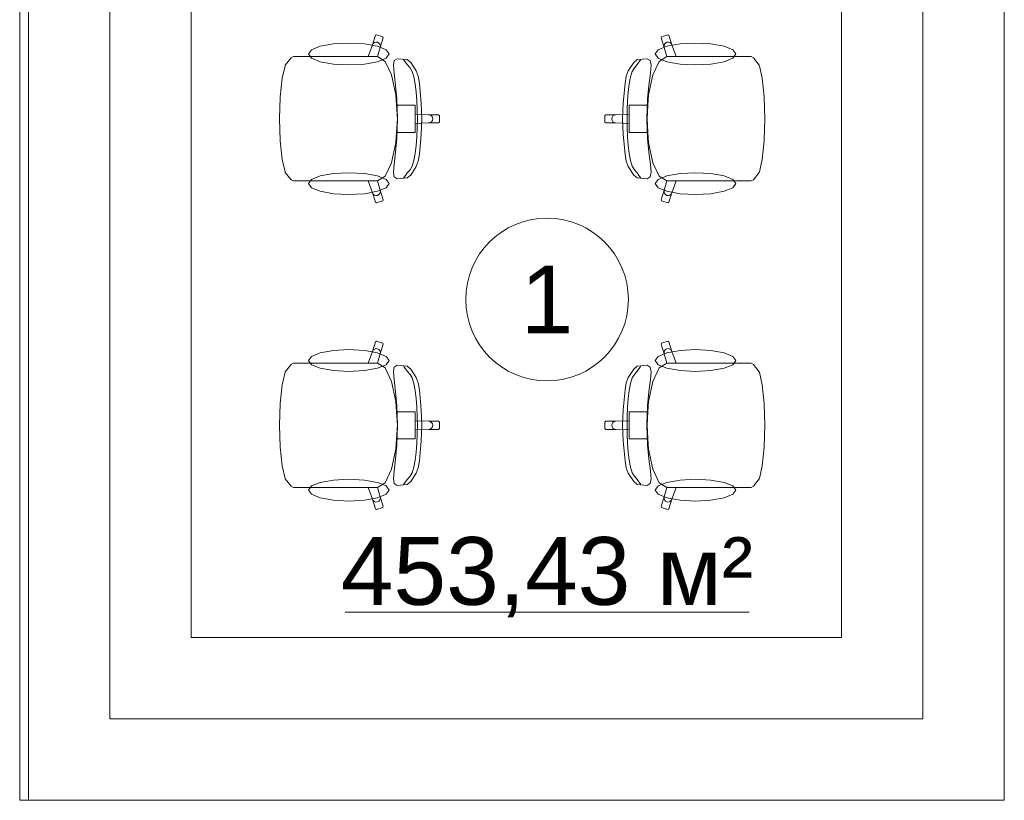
# Model space of a CAD drawing. Header units: millimetres. Extents: x 0 to 1184, y 0 to 836.
# Tile 28 of 241: x 290 to 326, y 324 to 353. Entities that reach past the tile are written whole.
import ezdxf
from ezdxf.xclip import XClip

# ---------------------------------------------------------------- set-up
doc = ezdxf.new("R2010")
doc.units = ezdxf.units.MM
doc.header["$MEASUREMENT"] = 0
doc.header["$XCLIPFRAME"] = 0
for name, color, linetype in [('Интерьер - конструкции мебели', 7, 'Continuous'), ('Интерьер - Мебель', 7, 'Continuous'), ('Элемент Модели - Зона', 7, 'Continuous')]:
    doc.layers.add(name, color=color, linetype=linetype)
doc.styles.add('СГЕНЕРИР_СТИЛЬ_3', font='txt')

# ---------------------------------------------------------------- blocks, each defined once
blk = doc.blocks.new('Чертеж_4_4', base_point=(-278.479, 89.564))
at = {"layer": 'Интерьер - конструкции мебели', "color": 251, "linetype": 'Continuous', "lineweight": 20, "true_color": 0x575757}
for p, q in [((292.964, 402.943), (292.964, 329.943)), ((322.964, 329.943), (322.964, 353.943)), ((292.964, 329.943), (292.964, 326.943)), ((322.964, 326.943), (322.964, 329.943)), ((292.964, 326.943), (295.964, 326.943)), ((295.964, 326.943), (319.964, 326.943)), ((319.964, 326.943), (322.964, 326.943))]:
    blk.add_line(p, q, dxfattribs=at)
at = {"layer": 'Интерьер - конструкции мебели', "color": 7, "linetype": 'Continuous', "lineweight": 15, "flags": 128}
blk.add_lwpolyline([(325.964, 408.564), (289.644, 408.564), (289.644, 323.943), (325.964, 323.943), (325.964, 353.814), (325.964, 365.314)], close=True, dxfattribs=at)
at = {"layer": 'Интерьер - конструкции мебели', "color": 251, "linetype": 'Continuous', "lineweight": 20, "true_color": 0x575757, "flags": 128}
for points in [[(289.964, 405.943), (289.964, 323.943)], [(295.964, 329.943), (295.964, 402.943)], [(319.964, 353.943), (319.964, 329.943)], [(325.964, 323.943), (325.964, 353.943)], [(319.964, 329.943), (295.964, 329.943)], [(289.964, 323.943), (292.964, 323.943)], [(292.964, 323.943), (322.964, 323.943)], [(325.964, 323.943), (322.964, 323.943)]]:
    blk.add_lwpolyline(points, dxfattribs=at)
at = {"layer": 'Интерьер - Мебель', "color": 7, "linetype": 'Continuous', "lineweight": 15}
for p, q in [((302.657, 351.802), (302.771, 352.156)), ((302.771, 352.156), (302.808, 352.175)), ((302.808, 352.175), (303.036, 352.101)), ((303.055, 352.063), (302.941, 351.709)), ((303.036, 352.101), (303.055, 352.063)), ((313.325, 352.101), (313.305, 352.063)), ((313.305, 352.063), (313.419, 351.709)), ((313.552, 352.175), (313.325, 352.101)), ((313.59, 352.156), (313.552, 352.175)), ((313.704, 351.802), (313.59, 352.156)), ((302.5, 351.368), (302.657, 351.802)), ((302.657, 351.802), (302.685, 351.853)), ((302.685, 351.853), (302.731, 351.89)), ((302.731, 351.89), (302.787, 351.906)), ((302.787, 351.906), (302.845, 351.899)), ((302.941, 351.709), (302.844, 351.367)), ((302.845, 351.899), (302.896, 351.87)), ((302.896, 351.87), (302.932, 351.824)), ((302.932, 351.824), (302.948, 351.767)), ((302.948, 351.767), (302.941, 351.709)), ((313.428, 351.824), (313.413, 351.767)), ((313.413, 351.767), (313.419, 351.709)), ((313.419, 351.709), (313.516, 351.367)), ((313.465, 351.87), (313.428, 351.824)), ((313.516, 351.899), (313.465, 351.87)), ((313.573, 351.906), (313.516, 351.899)), ((313.63, 351.89), (313.573, 351.906)), ((313.675, 351.853), (313.63, 351.89)), ((313.704, 351.802), (313.675, 351.853)), ((313.861, 351.368), (313.704, 351.802)), ((299.44, 351.055), (299.652, 351.323)), ((299.652, 351.323), (299.738, 351.368)), ((299.738, 351.368), (300.048, 351.368)), ((300.048, 351.368), (300.409, 351.368)), ((300.409, 351.368), (302.5, 351.368)), ((302.844, 351.367), (302.5, 351.368)), ((302.842, 351.368), (302.844, 351.367)), ((302.844, 351.367), (303.123, 351.194)), ((303.428, 351.05), (303.458, 351.222)), ((303.458, 351.222), (303.574, 351.289)), ((303.574, 351.289), (303.935, 351.256)), ((303.829, 351.225), (303.803, 351.263)), ((303.881, 351.163), (303.829, 351.225)), ((303.935, 351.256), (304.067, 351.151)), ((312.426, 351.256), (312.294, 351.151)), ((312.787, 351.289), (312.426, 351.256)), ((312.48, 351.163), (312.531, 351.225)), ((312.531, 351.225), (312.558, 351.263)), ((312.902, 351.222), (312.787, 351.289)), ((312.933, 351.05), (312.902, 351.222)), ((313.516, 351.367), (313.238, 351.194)), ((313.518, 351.368), (313.516, 351.367)), ((313.516, 351.367), (313.861, 351.368)), ((315.952, 351.368), (313.861, 351.368)), ((316.313, 351.368), (315.952, 351.368)), ((316.623, 351.368), (316.313, 351.368)), ((316.709, 351.323), (316.623, 351.368)), ((316.921, 351.055), (316.709, 351.323)), ((299.324, 350.574), (299.431, 351.033)), ((299.431, 351.033), (299.44, 351.055)), ((303.123, 351.194), (303.361, 350.697)), ((303.454, 350.761), (303.428, 351.05)), ((303.942, 351.073), (303.881, 351.163)), ((304.043, 350.956), (303.942, 351.073)), ((304.12, 350.824), (304.043, 350.956)), ((304.067, 351.151), (304.267, 350.841)), ((312.294, 351.151), (312.093, 350.841)), ((312.241, 350.824), (312.318, 350.956)), ((312.318, 350.956), (312.418, 351.073)), ((312.418, 351.073), (312.48, 351.163)), ((312.907, 350.761), (312.933, 351.05)), ((313.238, 351.194), (313, 350.697)), ((316.929, 351.033), (316.921, 351.055)), ((317.036, 350.574), (316.929, 351.033)), ((299.253, 349.886), (299.324, 350.574)), ((303.361, 350.697), (303.52, 349.953)), ((303.512, 350.308), (303.454, 350.761)), ((304.182, 350.62), (304.12, 350.824)), ((304.232, 350.361), (304.182, 350.62)), ((304.267, 350.841), (304.34, 350.641)), ((304.34, 350.641), (304.388, 350.382)), ((312.021, 350.641), (311.973, 350.382)), ((312.093, 350.841), (312.021, 350.641)), ((312.129, 350.361), (312.178, 350.62)), ((312.178, 350.62), (312.241, 350.824)), ((313, 350.697), (312.841, 349.953)), ((312.849, 350.308), (312.907, 350.761)), ((317.108, 349.886), (317.036, 350.574)), ((303.559, 349.798), (303.512, 350.308)), ((304.269, 350.061), (304.232, 350.361)), ((304.388, 350.382), (304.458, 349.65)), ((311.973, 350.382), (311.903, 349.65)), ((312.092, 350.061), (312.129, 350.361)), ((312.802, 349.798), (312.849, 350.308)), ((299.227, 349.075), (299.252, 349.876)), ((299.252, 349.876), (299.253, 349.886)), ((303.52, 349.953), (303.543, 349.578)), ((303.582, 349.075), (303.559, 349.798)), ((304.294, 349.736), (304.269, 350.061)), ((312.066, 349.736), (312.092, 350.061)), ((312.779, 349.075), (312.802, 349.798)), ((312.841, 349.953), (312.817, 349.578)), ((317.109, 349.876), (317.108, 349.886)), ((317.134, 349.075), (317.109, 349.876)), ((303.543, 349.578), (303.575, 349.075)), ((303.543, 349.578), (303.93, 349.578)), ((303.93, 349.578), (304.23, 349.578)), ((304.23, 349.578), (304.23, 349.244)), ((304.309, 349.403), (304.294, 349.736)), ((304.458, 349.65), (304.479, 349.075)), ((311.903, 349.65), (311.881, 349.075)), ((312.052, 349.403), (312.066, 349.736)), ((312.43, 349.578), (312.131, 349.578)), ((312.131, 349.578), (312.131, 349.244)), ((312.817, 349.578), (312.43, 349.578)), ((312.817, 349.578), (312.785, 349.075)), ((299.227, 349.075), (299.252, 348.275)), ((303.543, 348.572), (303.575, 349.075)), ((303.582, 349.075), (303.559, 348.352)), ((304.23, 349.244), (304.23, 349.075)), ((304.23, 349.244), (304.728, 349.226)), ((304.23, 348.906), (304.23, 349.075)), ((304.313, 349.075), (304.309, 349.403)), ((304.313, 349.075), (304.309, 348.748)), ((304.458, 348.5), (304.479, 349.075)), ((304.728, 349.226), (304.785, 349.215)), ((304.728, 349.226), (305.097, 349.226)), ((304.785, 349.215), (304.834, 349.182)), ((304.834, 349.182), (304.866, 349.133)), ((304.866, 349.133), (304.878, 349.075)), ((304.866, 349.018), (304.878, 349.075)), ((305.097, 349.226), (305.127, 349.196)), ((305.127, 349.196), (305.127, 349.075)), ((305.127, 348.955), (305.127, 349.075)), ((311.263, 349.226), (311.234, 349.196)), ((311.234, 349.196), (311.234, 349.075)), ((311.234, 348.955), (311.234, 349.075)), ((311.632, 349.226), (311.263, 349.226)), ((311.494, 349.133), (311.483, 349.075)), ((311.494, 349.018), (311.483, 349.075)), ((311.527, 349.182), (311.494, 349.133)), ((311.575, 349.215), (311.527, 349.182)), ((311.632, 349.226), (311.575, 349.215)), ((312.131, 349.244), (311.632, 349.226)), ((311.903, 348.5), (311.881, 349.075)), ((312.047, 349.075), (312.052, 349.403)), ((312.047, 349.075), (312.052, 348.748)), ((312.131, 349.244), (312.131, 349.075)), ((312.131, 348.906), (312.131, 349.075)), ((312.779, 349.075), (312.802, 348.352)), ((312.817, 348.572), (312.785, 349.075)), ((317.134, 349.075), (317.109, 348.275)), ((304.23, 348.906), (304.728, 348.924)), ((304.23, 348.572), (304.23, 348.906)), ((304.309, 348.748), (304.294, 348.414)), ((304.728, 348.924), (304.785, 348.936)), ((304.728, 348.924), (305.097, 348.924)), ((304.785, 348.936), (304.834, 348.969)), ((304.834, 348.969), (304.866, 349.018)), ((305.097, 348.924), (305.127, 348.955)), ((311.263, 348.924), (311.234, 348.955)), ((311.632, 348.924), (311.263, 348.924)), ((311.527, 348.969), (311.494, 349.018)), ((311.575, 348.936), (311.527, 348.969)), ((311.632, 348.924), (311.575, 348.936)), ((312.131, 348.906), (311.632, 348.924)), ((312.052, 348.748), (312.066, 348.414)), ((312.131, 348.572), (312.131, 348.906)), ((303.559, 348.352), (303.512, 347.843)), ((303.52, 348.198), (303.543, 348.572)), ((303.543, 348.572), (303.93, 348.572)), ((303.93, 348.572), (304.23, 348.572)), ((304.294, 348.414), (304.269, 348.09)), ((304.388, 347.768), (304.458, 348.5)), ((311.973, 347.768), (311.903, 348.5)), ((312.066, 348.414), (312.092, 348.09)), ((312.43, 348.572), (312.131, 348.572)), ((312.817, 348.572), (312.43, 348.572)), ((312.802, 348.352), (312.849, 347.843)), ((312.841, 348.198), (312.817, 348.572)), ((299.252, 348.275), (299.253, 348.264)), ((299.253, 348.264), (299.324, 347.577)), ((303.361, 347.454), (303.52, 348.198)), ((304.269, 348.09), (304.232, 347.79)), ((312.092, 348.09), (312.129, 347.79)), ((313, 347.454), (312.841, 348.198)), ((317.108, 348.264), (317.036, 347.577)), ((317.109, 348.275), (317.108, 348.264)), ((303.512, 347.843), (303.454, 347.39)), ((304.232, 347.79), (304.182, 347.531)), ((304.34, 347.509), (304.388, 347.768)), ((312.021, 347.509), (311.973, 347.768)), ((312.129, 347.79), (312.178, 347.531)), ((312.849, 347.843), (312.907, 347.39)), ((299.324, 347.577), (299.431, 347.117)), ((303.123, 346.957), (303.361, 347.454)), ((303.454, 347.39), (303.428, 347.101)), ((304.12, 347.327), (304.043, 347.195)), ((304.067, 347), (304.267, 347.31)), ((304.182, 347.531), (304.12, 347.327)), ((304.267, 347.31), (304.34, 347.509)), ((312.093, 347.31), (312.021, 347.509)), ((312.294, 347), (312.093, 347.31)), ((312.178, 347.531), (312.241, 347.327)), ((312.241, 347.327), (312.318, 347.195)), ((312.907, 347.39), (312.933, 347.101)), ((313.238, 346.957), (313, 347.454)), ((317.036, 347.577), (316.929, 347.117)), ((299.431, 347.117), (299.44, 347.096)), ((299.44, 347.096), (299.652, 346.828)), ((302.844, 346.784), (303.123, 346.957)), ((303.428, 347.101), (303.458, 346.929)), ((303.458, 346.929), (303.574, 346.861)), ((303.574, 346.861), (303.935, 346.894)), ((303.829, 346.925), (303.803, 346.888)), ((303.881, 346.988), (303.829, 346.925)), ((303.942, 347.078), (303.881, 346.988)), ((303.935, 346.894), (304.067, 347)), ((304.043, 347.195), (303.942, 347.078)), ((312.426, 346.894), (312.294, 347)), ((312.318, 347.195), (312.418, 347.078)), ((312.418, 347.078), (312.48, 346.988)), ((312.787, 346.861), (312.426, 346.894)), ((312.48, 346.988), (312.531, 346.925)), ((312.531, 346.925), (312.558, 346.888)), ((312.902, 346.929), (312.787, 346.861)), ((312.933, 347.101), (312.902, 346.929)), ((313.516, 346.784), (313.238, 346.957)), ((316.921, 347.096), (316.709, 346.828)), ((316.929, 347.117), (316.921, 347.096)), ((299.652, 346.828), (299.738, 346.783)), ((299.738, 346.783), (300.048, 346.783)), ((300.048, 346.783), (300.409, 346.783)), ((300.409, 346.783), (302.5, 346.783)), ((302.844, 346.784), (302.5, 346.783)), ((302.5, 346.783), (302.657, 346.349)), ((302.842, 346.783), (302.844, 346.784)), ((302.941, 346.442), (302.844, 346.784)), ((313.419, 346.442), (313.516, 346.784)), ((313.518, 346.783), (313.516, 346.784)), ((313.516, 346.784), (313.861, 346.783)), ((313.861, 346.783), (313.704, 346.349)), ((315.952, 346.783), (313.861, 346.783)), ((316.313, 346.783), (315.952, 346.783)), ((316.623, 346.783), (316.313, 346.783)), ((316.709, 346.828), (316.623, 346.783)), ((302.657, 346.349), (302.685, 346.297)), ((302.657, 346.349), (302.771, 345.995)), ((302.685, 346.297), (302.731, 346.261)), ((302.731, 346.261), (302.787, 346.245)), ((302.787, 346.245), (302.845, 346.252)), ((302.845, 346.252), (302.896, 346.281)), ((302.896, 346.281), (302.932, 346.327)), ((302.932, 346.327), (302.948, 346.384)), ((302.948, 346.384), (302.941, 346.442)), ((303.055, 346.088), (302.941, 346.442)), ((313.305, 346.088), (313.419, 346.442)), ((313.413, 346.384), (313.419, 346.442)), ((313.428, 346.327), (313.413, 346.384)), ((313.465, 346.281), (313.428, 346.327)), ((313.516, 346.252), (313.465, 346.281)), ((313.573, 346.245), (313.516, 346.252)), ((313.63, 346.261), (313.573, 346.245)), ((313.704, 346.349), (313.59, 345.995)), ((313.675, 346.297), (313.63, 346.261)), ((313.704, 346.349), (313.675, 346.297)), ((302.771, 345.995), (302.808, 345.975)), ((302.808, 345.975), (303.036, 346.05)), ((303.036, 346.05), (303.055, 346.088)), ((313.325, 346.05), (313.305, 346.088)), ((313.552, 345.975), (313.325, 346.05)), ((313.59, 345.995), (313.552, 345.975)), ((302.657, 340.497), (302.771, 340.851)), ((302.771, 340.851), (302.808, 340.871)), ((302.808, 340.871), (303.036, 340.796)), ((303.055, 340.758), (302.941, 340.404)), ((303.036, 340.796), (303.055, 340.758)), ((313.325, 340.796), (313.305, 340.758)), ((313.305, 340.758), (313.419, 340.404)), ((313.552, 340.871), (313.325, 340.796)), ((313.59, 340.851), (313.552, 340.871)), ((313.704, 340.497), (313.59, 340.851)), ((302.5, 340.064), (302.657, 340.497)), ((302.657, 340.497), (302.685, 340.549)), ((302.685, 340.549), (302.731, 340.585)), ((302.731, 340.585), (302.787, 340.601)), ((302.787, 340.601), (302.845, 340.594)), ((302.941, 340.404), (302.844, 340.062)), ((302.845, 340.594), (302.896, 340.566)), ((302.896, 340.566), (302.932, 340.519)), ((302.932, 340.519), (302.948, 340.463)), ((302.948, 340.463), (302.941, 340.404)), ((313.428, 340.519), (313.413, 340.463)), ((313.413, 340.463), (313.419, 340.404)), ((313.419, 340.404), (313.516, 340.062)), ((313.465, 340.566), (313.428, 340.519)), ((313.516, 340.594), (313.465, 340.566)), ((313.573, 340.601), (313.516, 340.594)), ((313.63, 340.585), (313.573, 340.601)), ((313.675, 340.549), (313.63, 340.585)), ((313.704, 340.497), (313.675, 340.549)), ((313.861, 340.064), (313.704, 340.497)), ((299.44, 339.75), (299.652, 340.018)), ((299.652, 340.018), (299.738, 340.064)), ((299.738, 340.064), (300.048, 340.064)), ((300.048, 340.064), (300.409, 340.064)), ((300.409, 340.064), (302.5, 340.064)), ((302.844, 340.062), (302.5, 340.064)), ((302.842, 340.064), (302.844, 340.062)), ((302.844, 340.062), (303.123, 339.889)), ((303.458, 339.918), (303.574, 339.985)), ((303.574, 339.985), (303.935, 339.952)), ((312.787, 339.985), (312.426, 339.952)), ((312.902, 339.918), (312.787, 339.985)), ((313.516, 340.062), (313.238, 339.889)), ((313.518, 340.064), (313.516, 340.062)), ((313.516, 340.062), (313.861, 340.064)), ((315.952, 340.064), (313.861, 340.064)), ((316.313, 340.064), (315.952, 340.064)), ((316.623, 340.064), (316.313, 340.064)), ((316.709, 340.018), (316.623, 340.064)), ((316.921, 339.75), (316.709, 340.018)), ((299.324, 339.269), (299.431, 339.729)), ((299.431, 339.729), (299.44, 339.75)), ((303.123, 339.889), (303.361, 339.392)), ((303.428, 339.745), (303.458, 339.918)), ((303.454, 339.456), (303.428, 339.745)), ((303.829, 339.921), (303.803, 339.959)), ((303.881, 339.858), (303.829, 339.921)), ((303.942, 339.768), (303.881, 339.858)), ((303.935, 339.952), (304.067, 339.847)), ((304.043, 339.651), (303.942, 339.768)), ((304.12, 339.519), (304.043, 339.651)), ((304.067, 339.847), (304.267, 339.536)), ((312.294, 339.847), (312.093, 339.536)), ((312.241, 339.519), (312.318, 339.651)), ((312.426, 339.952), (312.294, 339.847)), ((312.318, 339.651), (312.418, 339.768)), ((312.418, 339.768), (312.48, 339.858)), ((312.48, 339.858), (312.531, 339.921)), ((312.531, 339.921), (312.558, 339.959)), ((312.933, 339.745), (312.902, 339.918)), ((312.907, 339.456), (312.933, 339.745)), ((313.238, 339.889), (313, 339.392)), ((316.929, 339.729), (316.921, 339.75)), ((317.036, 339.269), (316.929, 339.729)), ((299.253, 338.582), (299.324, 339.269)), ((303.361, 339.392), (303.52, 338.648)), ((303.512, 339.003), (303.454, 339.456)), ((304.182, 339.316), (304.12, 339.519)), ((304.232, 339.056), (304.182, 339.316)), ((304.267, 339.536), (304.34, 339.337)), ((304.34, 339.337), (304.388, 339.078)), ((312.021, 339.337), (311.973, 339.078)), ((312.093, 339.536), (312.021, 339.337)), ((312.129, 339.056), (312.178, 339.316)), ((312.178, 339.316), (312.241, 339.519)), ((313, 339.392), (312.841, 338.648)), ((312.849, 339.003), (312.907, 339.456)), ((317.108, 338.582), (317.036, 339.269)), ((303.559, 338.494), (303.512, 339.003)), ((304.269, 338.756), (304.232, 339.056)), ((304.388, 339.078), (304.458, 338.346)), ((311.973, 339.078), (311.903, 338.346)), ((312.092, 338.756), (312.129, 339.056)), ((312.802, 338.494), (312.849, 339.003)), ((299.227, 337.771), (299.252, 338.571)), ((299.252, 338.571), (299.253, 338.582)), ((303.52, 338.648), (303.543, 338.274)), ((304.294, 338.432), (304.269, 338.756)), ((312.066, 338.432), (312.092, 338.756)), ((312.841, 338.648), (312.817, 338.274)), ((317.109, 338.571), (317.108, 338.582)), ((317.134, 337.771), (317.109, 338.571)), ((303.543, 338.274), (303.575, 337.771)), ((303.543, 338.274), (303.93, 338.274)), ((303.582, 337.771), (303.559, 338.494)), ((303.93, 338.274), (304.23, 338.274)), ((304.23, 338.274), (304.23, 337.94)), ((304.309, 338.098), (304.294, 338.432)), ((304.458, 338.346), (304.479, 337.771)), ((311.903, 338.346), (311.881, 337.771)), ((312.052, 338.098), (312.066, 338.432)), ((312.43, 338.274), (312.131, 338.274)), ((312.131, 338.274), (312.131, 337.94)), ((312.817, 338.274), (312.43, 338.274)), ((312.779, 337.771), (312.802, 338.494)), ((312.817, 338.274), (312.785, 337.771)), ((304.23, 337.94), (304.23, 337.771)), ((304.23, 337.94), (304.728, 337.922)), ((304.313, 337.771), (304.309, 338.098)), ((304.728, 337.922), (304.785, 337.91)), ((304.728, 337.922), (305.097, 337.922)), ((304.785, 337.91), (304.834, 337.878)), ((304.834, 337.878), (304.866, 337.829)), ((304.866, 337.829), (304.878, 337.771)), ((305.097, 337.922), (305.127, 337.892)), ((305.127, 337.892), (305.127, 337.771)), ((311.263, 337.922), (311.234, 337.892)), ((311.234, 337.892), (311.234, 337.771)), ((311.632, 337.922), (311.263, 337.922)), ((311.494, 337.829), (311.483, 337.771)), ((311.527, 337.878), (311.494, 337.829)), ((311.575, 337.91), (311.527, 337.878)), ((311.632, 337.922), (311.575, 337.91)), ((312.131, 337.94), (311.632, 337.922)), ((312.047, 337.771), (312.052, 338.098)), ((312.131, 337.94), (312.131, 337.771)), ((299.227, 337.771), (299.252, 336.971)), ((303.543, 337.268), (303.575, 337.771)), ((303.582, 337.771), (303.559, 337.048)), ((304.23, 337.602), (304.23, 337.771)), ((304.23, 337.602), (304.728, 337.62)), ((304.23, 337.268), (304.23, 337.602)), ((304.309, 337.444), (304.294, 337.11)), ((304.313, 337.771), (304.309, 337.444)), ((304.458, 337.196), (304.479, 337.771)), ((304.728, 337.62), (304.785, 337.631)), ((304.728, 337.62), (305.097, 337.62)), ((304.785, 337.631), (304.834, 337.664)), ((304.834, 337.664), (304.866, 337.713)), ((304.866, 337.713), (304.878, 337.771)), ((305.097, 337.62), (305.127, 337.65)), ((305.127, 337.65), (305.127, 337.771)), ((311.234, 337.65), (311.234, 337.771)), ((311.263, 337.62), (311.234, 337.65)), ((311.632, 337.62), (311.263, 337.62)), ((311.494, 337.713), (311.483, 337.771)), ((311.527, 337.664), (311.494, 337.713)), ((311.575, 337.631), (311.527, 337.664)), ((311.632, 337.62), (311.575, 337.631)), ((312.131, 337.602), (311.632, 337.62)), ((311.903, 337.196), (311.881, 337.771)), ((312.047, 337.771), (312.052, 337.444)), ((312.052, 337.444), (312.066, 337.11)), ((312.131, 337.602), (312.131, 337.771)), ((312.131, 337.268), (312.131, 337.602)), ((312.779, 337.771), (312.802, 337.048)), ((312.817, 337.268), (312.785, 337.771)), ((317.134, 337.771), (317.109, 336.971)), ((303.52, 336.893), (303.543, 337.268)), ((303.543, 337.268), (303.93, 337.268)), ((303.93, 337.268), (304.23, 337.268)), ((304.294, 337.11), (304.269, 336.785)), ((304.388, 336.464), (304.458, 337.196)), ((311.973, 336.464), (311.903, 337.196)), ((312.066, 337.11), (312.092, 336.785)), ((312.43, 337.268), (312.131, 337.268)), ((312.817, 337.268), (312.43, 337.268)), ((312.841, 336.893), (312.817, 337.268)), ((299.252, 336.971), (299.253, 336.96)), ((299.253, 336.96), (299.324, 336.272)), ((303.361, 336.15), (303.52, 336.893)), ((303.559, 337.048), (303.512, 336.539)), ((304.269, 336.785), (304.232, 336.486)), ((312.092, 336.785), (312.129, 336.486)), ((312.802, 337.048), (312.849, 336.539)), ((313, 336.15), (312.841, 336.893)), ((317.108, 336.96), (317.036, 336.272)), ((317.109, 336.971), (317.108, 336.96)), ((303.512, 336.539), (303.454, 336.085)), ((304.232, 336.486), (304.182, 336.226)), ((304.34, 336.205), (304.388, 336.464)), ((312.021, 336.205), (311.973, 336.464)), ((312.129, 336.486), (312.178, 336.226)), ((312.849, 336.539), (312.907, 336.085)), ((299.324, 336.272), (299.431, 335.813)), ((303.123, 335.653), (303.361, 336.15)), ((303.454, 336.085), (303.428, 335.796)), ((304.12, 336.023), (304.043, 335.891)), ((304.067, 335.695), (304.267, 336.006)), ((304.182, 336.226), (304.12, 336.023)), ((304.267, 336.006), (304.34, 336.205)), ((312.093, 336.006), (312.021, 336.205)), ((312.294, 335.695), (312.093, 336.006)), ((312.178, 336.226), (312.241, 336.023)), ((312.241, 336.023), (312.318, 335.891)), ((312.907, 336.085), (312.933, 335.796)), ((313.238, 335.653), (313, 336.15)), ((317.036, 336.272), (316.929, 335.813)), ((299.431, 335.813), (299.44, 335.792)), ((299.44, 335.792), (299.652, 335.524)), ((302.844, 335.479), (303.123, 335.653)), ((303.428, 335.796), (303.458, 335.624)), ((303.458, 335.624), (303.574, 335.557)), ((303.829, 335.621), (303.803, 335.583)), ((303.881, 335.683), (303.829, 335.621)), ((303.942, 335.774), (303.881, 335.683)), ((303.935, 335.59), (304.067, 335.695)), ((304.043, 335.891), (303.942, 335.774)), ((312.426, 335.59), (312.294, 335.695)), ((312.318, 335.891), (312.418, 335.774)), ((312.418, 335.774), (312.48, 335.683)), ((312.48, 335.683), (312.531, 335.621)), ((312.531, 335.621), (312.558, 335.583)), ((312.902, 335.624), (312.787, 335.557)), ((312.933, 335.796), (312.902, 335.624)), ((313.516, 335.479), (313.238, 335.653)), ((316.921, 335.792), (316.709, 335.524)), ((316.929, 335.813), (316.921, 335.792)), ((299.652, 335.524), (299.738, 335.478)), ((299.738, 335.478), (300.048, 335.478)), ((300.048, 335.478), (300.409, 335.478)), ((300.409, 335.478), (302.5, 335.478)), ((302.844, 335.479), (302.5, 335.478)), ((302.5, 335.478), (302.657, 335.044)), ((302.842, 335.478), (302.844, 335.479)), ((302.941, 335.138), (302.844, 335.479)), ((303.574, 335.557), (303.935, 335.59)), ((312.787, 335.557), (312.426, 335.59)), ((313.419, 335.138), (313.516, 335.479)), ((313.518, 335.478), (313.516, 335.479)), ((313.516, 335.479), (313.861, 335.478)), ((313.861, 335.478), (313.704, 335.044)), ((315.952, 335.478), (313.861, 335.478)), ((316.313, 335.478), (315.952, 335.478)), ((316.623, 335.478), (316.313, 335.478)), ((316.709, 335.524), (316.623, 335.478)), ((302.657, 335.044), (302.685, 334.993)), ((302.657, 335.044), (302.771, 334.69)), ((302.685, 334.993), (302.731, 334.957)), ((302.731, 334.957), (302.787, 334.941)), ((302.787, 334.941), (302.845, 334.947)), ((302.845, 334.947), (302.896, 334.976)), ((302.896, 334.976), (302.932, 335.023)), ((302.932, 335.023), (302.948, 335.079)), ((302.948, 335.079), (302.941, 335.138)), ((303.055, 334.784), (302.941, 335.138)), ((313.305, 334.784), (313.419, 335.138)), ((313.413, 335.079), (313.419, 335.138)), ((313.428, 335.023), (313.413, 335.079)), ((313.465, 334.976), (313.428, 335.023)), ((313.516, 334.947), (313.465, 334.976)), ((313.573, 334.941), (313.516, 334.947)), ((313.63, 334.957), (313.573, 334.941)), ((313.704, 335.044), (313.59, 334.69)), ((313.675, 334.993), (313.63, 334.957)), ((313.704, 335.044), (313.675, 334.993)), ((302.771, 334.69), (302.808, 334.671)), ((302.808, 334.671), (303.036, 334.746)), ((303.036, 334.746), (303.055, 334.784)), ((313.325, 334.746), (313.305, 334.784)), ((313.552, 334.671), (313.325, 334.746)), ((313.59, 334.69), (313.552, 334.671))]:
    blk.add_line(p, q, dxfattribs=at)
at = {"layer": 'Интерьер - Мебель', "color": 7, "linetype": 'Continuous', "lineweight": 15, "flags": 128}
for points in [[(301.786, 351.868), (302.357, 351.837), (302.84, 351.75), (303.163, 351.619), (303.277, 351.465), (303.163, 351.311), (302.84, 351.181), (302.357, 351.093), (301.786, 351.063), (301.216, 351.093), (300.733, 351.181), (300.41, 351.311), (300.296, 351.465), (300.41, 351.619), (300.733, 351.75), (301.216, 351.837)], [(314.574, 351.868), (314.004, 351.837), (313.52, 351.75), (313.197, 351.619), (313.084, 351.465), (313.197, 351.311), (313.52, 351.181), (314.004, 351.093), (314.574, 351.063), (315.144, 351.093), (315.628, 351.181), (315.951, 351.311), (316.064, 351.465), (315.951, 351.619), (315.628, 351.75), (315.144, 351.837)], [(301.786, 346.283), (302.357, 346.313), (302.84, 346.401), (303.163, 346.531), (303.277, 346.685), (303.163, 346.839), (302.84, 346.97), (302.357, 347.057), (301.786, 347.088), (301.216, 347.057), (300.733, 346.97), (300.41, 346.839), (300.296, 346.685), (300.41, 346.531), (300.733, 346.401), (301.216, 346.313)], [(314.574, 346.283), (314.004, 346.313), (313.52, 346.401), (313.197, 346.531), (313.084, 346.685), (313.197, 346.839), (313.52, 346.97), (314.004, 347.057), (314.574, 347.088), (315.144, 347.057), (315.628, 346.97), (315.951, 346.839), (316.064, 346.685), (315.951, 346.531), (315.628, 346.401), (315.144, 346.313)], [(301.786, 340.563), (302.357, 340.533), (302.84, 340.446), (303.163, 340.315), (303.277, 340.161), (303.163, 340.007), (302.84, 339.876), (302.357, 339.789), (301.786, 339.758), (301.216, 339.789), (300.733, 339.876), (300.41, 340.007), (300.296, 340.161), (300.41, 340.315), (300.733, 340.446), (301.216, 340.533)], [(314.574, 340.563), (314.004, 340.533), (313.52, 340.446), (313.197, 340.315), (313.084, 340.161), (313.197, 340.007), (313.52, 339.876), (314.004, 339.789), (314.574, 339.758), (315.144, 339.789), (315.628, 339.876), (315.951, 340.007), (316.064, 340.161), (315.951, 340.315), (315.628, 340.446), (315.144, 340.533)], [(301.786, 334.978), (302.357, 335.009), (302.84, 335.096), (303.163, 335.227), (303.277, 335.381), (303.163, 335.535), (302.84, 335.665), (302.357, 335.753), (301.786, 335.783), (301.216, 335.753), (300.733, 335.665), (300.41, 335.535), (300.296, 335.381), (300.41, 335.227), (300.733, 335.096), (301.216, 335.009)], [(314.574, 334.978), (314.004, 335.009), (313.52, 335.096), (313.197, 335.227), (313.084, 335.381), (313.197, 335.535), (313.52, 335.665), (314.004, 335.753), (314.574, 335.783), (315.144, 335.753), (315.628, 335.665), (315.951, 335.535), (316.064, 335.381), (315.951, 335.227), (315.628, 335.096), (315.144, 335.009)]]:
    blk.add_lwpolyline(points, close=True, dxfattribs=at)
at = {"layer": 'Элемент Модели - Зона', "color": 7, "linetype": 'Continuous', "lineweight": 15}
blk.add_line((301.646, 330.876), (316.548, 330.876), dxfattribs=at)
at = {"layer": 'Элемент Модели - Зона', "color": 7, "linetype": 'Continuous', "lineweight": 15, "flags": 128}
blk.add_lwpolyline([(312.097, 342.412, 1), (306.097, 342.412, 1)], format="xyb", close=True, dxfattribs=at)
at = {"layer": 'Элемент Модели - Зона', "color": 7, "linetype": 'Continuous', "lineweight": 15, "char_height": 2.5, "attachment_point": 5, "style": 'СГЕНЕРИР_СТИЛЬ_3'}
for s, insert in [('\\A1;{\\pqc;\\fArial|b0|i0|c204|p38;1}', (309.097, 342.412)), ('\\A1;{\\pqc;\\fArial|b0|i0|c204|p38;453,43 м²}', (309.097, 332.169))]:
    blk.add_mtext(s, dxfattribs=dict(at, insert=insert))

msp = doc.modelspace()

# ---------------------------------------------------------------- block references
at = {"color": 161, "linetype": 'Continuous', "lineweight": 40, "true_color": 0x83aefe}
ref = msp.add_blockref('Чертеж_4_4', (-278.479, 89.564), dxfattribs=at)
XClip(ref).set_block_clipping_path([(57.3201676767, 151.7660533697), (1181.0522393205, 828.727105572)])

doc.saveas('drawing.dxf')
